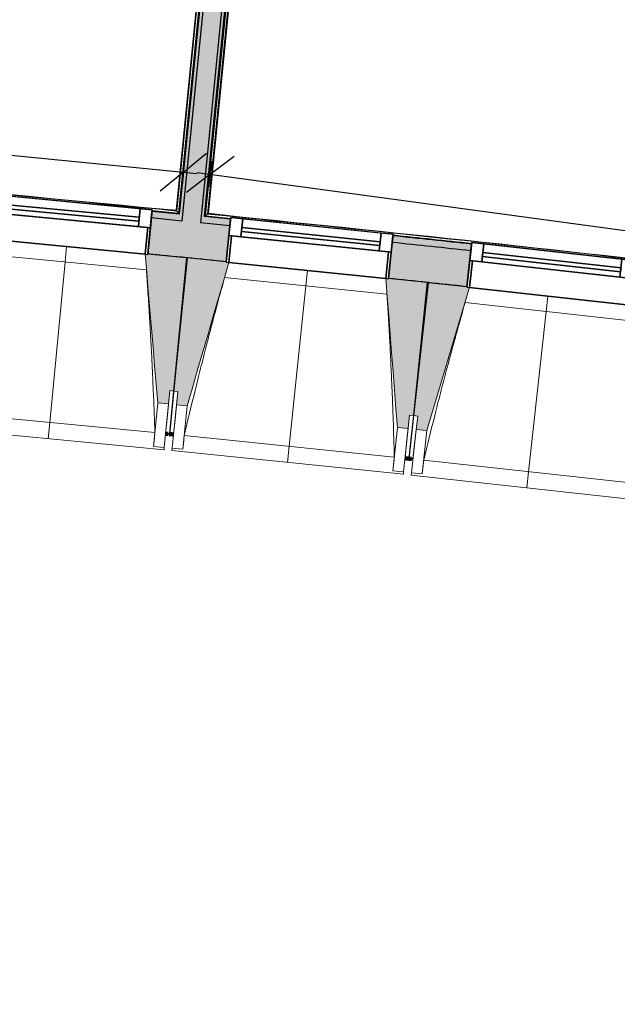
# Model space of a CAD drawing. Header units: centimetres. Extents: x -3926 to 10306, y -31136 to 469.
# Tile 17 of 148: x -963 to -740, y -3261 to -2893. Entities that reach past the tile are written whole.
import ezdxf

# ---------------------------------------------------------------- set-up
doc = ezdxf.new("R2010")
doc.units = ezdxf.units.CM
doc.linetypes.add('Tiret_2_', pattern=[0.25, 0.125, -0.125])
for name, color, linetype, lineweight in [('0-1', 7, 'Continuous', 5), ('ANNOTATIONS-5', 7, 'Continuous', 25), ('COTGEN', 7, 'Continuous', 30), ('COTGEN-50', 7, 'Continuous', 30), ('MENUISERIES', 7, 'Continuous', 18), ('MENUISERIES-1', 7, 'Continuous', 25), ('MUR', 7, 'Continuous', 25), ('OSSATURE', 7, 'Continuous', 18), ('OSSATURE_C', 7, 'Continuous', 18), ('SERRU', 7, 'Continuous', 18), ('SERRU-traverse', 7, 'Continuous', 18), ('SOL', 7, 'Continuous', 25), ('Z', 7, 'Continuous', 18)]:
    doc.layers.add(name, color=color, linetype=linetype, lineweight=lineweight)
doc.layers.add('A-ANNO-NPLT', color=7, linetype='Continuous', lineweight=25, plot=False)
for name, color, linetype, lineweight, true_color in [('A-GLAZ-GLAS', 7, 'Continuous', 25, 0x5c63b1), ('ANNOTATIONS-6', 4, 'Tiret_2_', 100, 0x00ffff), ('COTGEN-1', 9, 'Continuous', 30, 0x808080), ('HACHURE_C-1', 6, 'Continuous', 25, 0xff00ff), ('HACHURE_C-2', 6, 'Continuous', 5, 0xff00ff), ('HACHURE_C-3', 5, 'Continuous', 25, 0x0000ff), ('HACHURE_C-4', 5, 'Continuous', 5, 0x0000ff), ('MENUISERIES-2', 7, 'Continuous', 25, 0x5c63b1), ('MUR_C-1', 6, 'Continuous', 25, 0xff00ff), ('MUR_C-2', 5, 'Continuous', 25, 0x0000ff), ('OSSATURE-1', 7, 'Continuous', 5, 0x787878), ('OSSATURE-2', 5, 'Continuous', 25, 0x0000ff)]:
    doc.layers.add(name, color=color, linetype=linetype, lineweight=lineweight, true_color=true_color)
doc.styles.add('Arial_1', font='arial.ttf', dxfattribs={"height": 12.5})
doc.styles.add('Trebuchet MS_1', font='trebuc.ttf', dxfattribs={"height": 12})
doc.dimstyles.new('Cotes_linéaires', dxfattribs={"dimscale": 30.48, "dimtxt": 12.371411, "dimasz": 0.520833, "dimexe": 0.328084, "dimexo": 0, "dimgap": 0.246063, "dimtad": 1, "dimlfac": 0.01, "dimrnd": 0.01, "dimzin": 0, "dimdsep": 46, "dimtxsty": 'Trebuchet MS_1', "dimblk1": 'OBLIQUE', "dimblk2": 'OBLIQUE', "dimsah": 1, "dimcen": 0.09, "dimazin": 0, "dimtfac": 1, "dimtdec": 4, "dimtix": 1, "dimtmove": 0, "dimatfit": 3, "dimfxl": 1, "dimtvp": 1, "dimtfill": 1, "dimtolj": 1, "dimtzin": 0, "dimarcsym": 2})
doc.dimstyles.new('DRMN_COTE', dxfattribs={"dimscale": 30.48, "dimtxt": 12.753242, "dimasz": 0.520833, "dimexe": 0.164042, "dimexo": 0.0625, "dimgap": 0.032808, "dimtad": 1, "dimlfac": 0.01, "dimrnd": 0.01, "dimzin": 0, "dimdsep": 46, "dimtxsty": 'Arial_1', "dimblk1": 'OBLIQUE', "dimblk2": 'OBLIQUE', "dimsah": 1, "dimcen": 0.09, "dimdle": 0.164042, "dimazin": 0, "dimtfac": 1, "dimtdec": 4, "dimtix": 1, "dimtmove": 0, "dimatfit": 3, "dimfxl": 0.164042, "dimfxlon": 1, "dimtvp": 1, "dimtolj": 1, "dimtzin": 0, "dimarcsym": 2})

# ---------------------------------------------------------------- blocks, each defined once
blk = doc.blocks.new('XXX_VIDE FENETRE - 590-389517-2021_015_1113_DCE_1_100_N0_cloison')
at = {"layer": 'A-ANNO-NPLT'}
for p, q in [((-30.51, 0), (-30.51, -10)), ((-29.51, 0), (-30.51, 0)), ((-29.51, -10), (-29.51, 0)), ((30.51, 0), (29.51, 0)), ((29.51, 0), (29.51, -10)), ((30.51, -10), (30.51, 0)), ((-30.51, -10), (-29.51, -10)), ((-26.01, -10), (-30.51, -10)), ((-30.51, -10), (-30.51, -16.75)), ((-26.01, -16.75), (-26.01, -10)), ((26.01, -10), (26.01, -16.75)), ((30.51, -10), (26.01, -10)), ((29.51, -10), (30.51, -10)), ((30.51, -16.75), (30.51, -10)), ((-30.51, -16.75), (-26.01, -16.75)), ((26.01, -16.75), (30.51, -16.75))]:
    blk.add_line(p, q, dxfattribs=at)
at = {"layer": 'A-GLAZ-GLAS'}
for p, q in [((26.01, -12), (-26.01, -12)), ((-26.01, -12), (-26.01, -13.5)), ((-26.01, -13.5), (26.01, -13.5)), ((26.01, -13.5), (26.01, -12))]:
    blk.add_line(p, q, dxfattribs=at)
at = {"layer": 'MENUISERIES-1'}
for p, q in [((-29.51, 0), (29.51, 0)), ((29.51, 0), (-29.51, 0)), ((-30.51, -10), (-30.51, -0.07)), ((-29.51, -0.07), (-29.51, -10)), ((29.51, -10), (29.51, -0.07)), ((30.51, -0.07), (30.51, -10)), ((30.51, -10), (-30.51, -10)), ((-30.51, -16.75), (-30.51, -10)), ((-30.51, -10), (30.51, -10)), ((-29.51, -10), (29.51, -10)), ((-26.01, -10), (-26.01, -16.75)), ((26.01, -10), (-26.01, -10)), ((26.01, -16.75), (26.01, -10)), ((30.51, -10), (30.51, -16.75)), ((30.51, -16.75), (-30.51, -16.75)), ((-26.01, -16.75), (26.01, -16.75))]:
    blk.add_line(p, q, dxfattribs=at)
at = {"layer": 'MENUISERIES-2'}
for p, q in [((-26.01, -13.5), (-26.01, -12)), ((-26.01, -12), (26.01, -12)), ((26.01, -13.5), (-26.01, -13.5)), ((26.01, -12), (26.01, -13.5))]:
    blk.add_line(p, q, dxfattribs=at)
blk = doc.blocks.new('Garde-corps - Garde-corps-510088-2021_015_1113_DCE_1_100_N0_cloison')
at = {"layer": 'SERRU-traverse'}
for p, q in [((-894.03, -2966.33), (-832.92, -2350.24)), ((-832.92, -2350.24), (-894.03, -2966.33)), ((-893.7, -2966.07), (-838.99, -2414.52)), ((-893.7, -2966.07), (-838.99, -2414.52)), ((-892.92, -2965.43), (-838.27, -2414.52)), ((-892.73, -2965.27), (-837.89, -2412.37)), ((-892.55, -2965.12), (-837.72, -2412.38)), ((-884.26, -2967.17), (-893.7, -2966.07)), ((-884.25, -2967.01), (-893.7, -2966.07)), ((-865.3, -2968.32), (-892.55, -2965.12)), ((-812.98, -2974.45), (-819.19, -2973.72)), ((-794.17, -2976.66), (-796, -2976.46)), ((-796, -2976.46), (-794.17, -2976.66)), ((-782.94, -2976.51), (-783.05, -2976.5))]:
    blk.add_line(p, q, dxfattribs=at)
at = {"layer": 'SERRU-traverse', "flags": 128}
for points in [[(-894.03, -2966.33), (-893.64, -2966.02), (-893.26, -2965.71)], [(-893.7, -2966.07), (-893.71, -2966.08), (-893.74, -2966.1), (-893.79, -2966.14), (-893.84, -2966.18), (-893.9, -2966.23), (-893.96, -2966.28), (-894.03, -2966.33)], [(-892.92, -2965.43), (-893.31, -2965.75), (-893.7, -2966.07)], [(-892.55, -2965.12), (-892.55, -2965.12), (-892.56, -2965.13), (-892.57, -2965.14), (-892.59, -2965.16), (-892.62, -2965.18), (-892.64, -2965.2), (-892.66, -2965.22), (-892.69, -2965.24), (-892.71, -2965.25), (-892.73, -2965.27)]]:
    blk.add_lwpolyline(points, dxfattribs=at)
at = {"layer": 'SERRU-traverse'}
for radius, start, end in [(12593.5, 82.312065, 84.320586), (12593.67, 83.380429, 84.319793), (12592.78, 83.868418, 84.002976)]:
    blk.add_arc((-2139.2, -15497.1), radius, start, end, dxfattribs=at)
blk = doc.blocks.new('Garde-corps - Garde-corps-510192-2021_015_1113_DCE_1_100_N0_cloison')
at = {"layer": 'SERRU-traverse'}
for p, q in [((-842.38, -2349.36), (-903.48, -2965.4)), ((-903.48, -2965.4), (-842.38, -2349.36)), ((-849.87, -2411.18), (-904.69, -2963.92)), ((-849.7, -2411.2), (-904.54, -2964.1)), ((-849.74, -2413.39), (-904.39, -2964.29)), ((-849.04, -2413.52), (-903.75, -2965.07)), ((-849.04, -2413.52), (-903.75, -2965.07)), ((-904.69, -2963.92), (-932.94, -2961.63)), ((-903.75, -2965.07), (-913.69, -2964.26)), ((-903.75, -2965.07), (-913.68, -2964.1))]:
    blk.add_line(p, q, dxfattribs=at)
at = {"layer": 'SERRU-traverse', "flags": 128}
for points in [[(-904.39, -2964.29), (-904.07, -2964.68), (-903.75, -2965.07)], [(-903.48, -2965.4), (-903.79, -2965.02), (-904.11, -2964.63)]]:
    blk.add_lwpolyline(points, dxfattribs=at)
at = {"layer": 'SERRU-traverse'}
for radius, start, end in [(12593.5, 84.373021, 86.346998), (12593.67, 84.373813, 86.346207)]:
    blk.add_arc((-2139.2, -15497.1), radius, start, end, dxfattribs=at)
for points, knots in [([(-904.69, -2963.92), (-904.69, -2963.92), (-904.69, -2963.92), (-904.68, -2963.93), (-904.67, -2963.94), (-904.66, -2963.96), (-904.65, -2963.97), (-904.63, -2963.99), (-904.62, -2964.01), (-904.6, -2964.03), (-904.58, -2964.05), (-904.56, -2964.08), (-904.55, -2964.09), (-904.54, -2964.1)], [0.075, 0.075, 0.075, 0.075, 0.15, 0.2125, 0.275, 0.35, 0.425, 0.5, 0.6, 0.7, 0.775, 0.85, 1, 1, 1, 1]), ([(-903.75, -2965.07), (-903.75, -2965.07), (-903.75, -2965.07), (-903.74, -2965.08), (-903.74, -2965.08), (-903.73, -2965.09), (-903.73, -2965.1), (-903.72, -2965.11), (-903.71, -2965.11), (-903.7, -2965.12), (-903.69, -2965.14), (-903.68, -2965.15), (-903.67, -2965.16), (-903.66, -2965.17), (-903.65, -2965.19), (-903.64, -2965.2), (-903.63, -2965.21), (-903.62, -2965.23), (-903.6, -2965.25), (-903.57, -2965.28), (-903.53, -2965.34), (-903.5, -2965.38), (-903.48, -2965.4)], [0, 0, 0, 0, 0.071429, 0.107143, 0.142857, 0.178571, 0.214286, 0.25, 0.285714, 0.321429, 0.357143, 0.392857, 0.428571, 0.464286, 0.5, 0.535714, 0.571429, 0.607143, 0.642857, 0.714286, 0.857143, 1, 1, 1, 1])]:
    blk.add_open_spline(points, degree=3, knots=knots, dxfattribs=at)
blk = doc.blocks.new('B02_ARC_rvt-1-2021_015_1113_DCE_1_100_N0_cloison')
at = {"layer": 'HACHURE_C-1'}
h = blk.add_hatch(color=256, dxfattribs=at)
h.paths.add_polyline_path([(703.69, -3246.15), (706.74, -3233), (693.86, -3230.02), (690.85, -3243.18), (703.44, -3246.09)])
h.paths.add_polyline_path([(631.37, -3229.59), (634.37, -3216.43), (605.54, -3209.95), (602.63, -3223.13), (631.33, -3229.58)])
h.paths.add_polyline_path([(543.04, -3209.98), (545.95, -3196.79), (517.07, -3190.52), (514.25, -3203.73), (543.01, -3209.97)])
h.paths.add_polyline_path([(454.58, -3191), (457.39, -3177.79), (428.47, -3171.73), (425.75, -3184.96), (454.54, -3190.99)])
h.paths.add_polyline_path([(365.98, -3172.66), (368.7, -3159.43), (357.13, -3157.09), (354.51, -3170.33), (362.91, -3172.03)])
h.paths.add_polyline_path([(344.51, -3168.31), (347.13, -3155.07), (339.73, -3153.58), (337.11, -3166.82), (343.43, -3168.09)])
h.paths.add_polyline_path([(277.25, -3154.95), (279.88, -3141.71), (250.77, -3136.05), (248.34, -3149.33), (277.22, -3154.95)])
h.paths.add_polyline_path([(188.4, -3137.89), (190.83, -3124.61), (161.88, -3119.19), (159.44, -3132.47), (188.33, -3137.87)])
h.paths.add_polyline_path([(99.42, -3121.46), (101.86, -3108.18), (72.77, -3102.96), (70.43, -3116.25), (99.39, -3121.46)])
h.paths.add_polyline_path([(10.34, -3105.68), (12.68, -3092.38), (-16.45, -3087.37), (-18.69, -3100.68), (10.3, -3105.67)])
h.paths.add_polyline_path([(-78.87, -3090.53), (-76.62, -3077.22), (-105.78, -3072.42), (-107.93, -3085.74), (-78.9, -3090.53)])
h.paths.add_polyline_path([(-168.17, -3076.03), (-166.02, -3062.71), (-195.22, -3058.11), (-197.27, -3071.45), (-168.2, -3076.03)])
h.paths.add_polyline_path([(-257.58, -3062.18), (-255.53, -3048.83), (-284.75, -3044.44), (-286.71, -3057.8), (-257.61, -3062.17)])
h.paths.add_polyline_path([(-347.09, -3048.96), (-345.13, -3035.6), (-374.39, -3031.43), (-376.25, -3044.8), (-347.11, -3048.96)])
h.paths.add_polyline_path([(-436.69, -3036.39), (-434.83, -3023.02), (-464.11, -3019.05), (-465.88, -3032.44), (-436.71, -3036.39)])
h.paths.add_polyline_path([(-526.37, -3024.46), (-524.61, -3011.08), (-553.92, -3007.32), (-555.59, -3020.72), (-526.4, -3024.46)])
h.paths.add_polyline_path([(-616.15, -3013.18), (-614.48, -2999.79), (-643.82, -2996.24), (-645.39, -3009.65), (-616.17, -3013.18)])
h.paths.add_polyline_path([(-706, -3002.55), (-704.42, -2989.14), (-733.79, -2985.81), (-735.26, -2999.23), (-706.02, -3002.55)])
h.paths.add_polyline_path([(-795.92, -2992.56), (-794.44, -2979.14), (-823.83, -2976.02), (-825.2, -2989.45), (-795.94, -2992.56)])
h.paths.add_polyline_path([(-885.91, -2983.22), (-884.53, -2969.79), (-913.94, -2966.88), (-915.23, -2980.32), (-885.93, -2983.22)])
h.paths.add_polyline_path([(-975.97, -2974.53), (-974.69, -2961.09), (-1004.12, -2958.39), (-1005.3, -2971.84), (-975.98, -2974.53)])
h.paths.add_polyline_path([(-1066.09, -2966.49), (-1064.9, -2953.04), (-1094.35, -2950.55), (-1095.44, -2964.01), (-1066.1, -2966.49)])
h.paths.add_polyline_path([(-1156.26, -2959.09), (-1155.17, -2945.63), (-1184.64, -2943.36), (-1185.63, -2956.82), (-1156.27, -2959.09)])
h.paths.add_polyline_path([(-1246.49, -2952.34), (-1245.5, -2938.88), (-1274.97, -2936.82), (-1275.87, -2950.29), (-1246.5, -2952.34)])
h.paths.add_polyline_path([(-1336.76, -2946.25), (-1335.86, -2932.78), (-1340.54, -2932.48), (-1341.38, -2945.95), (-1336.77, -2946.25)])
at = {"layer": 'HACHURE_C-2'}
h = blk.add_hatch(color=256, dxfattribs=at)
h.paths.add_polyline_path([(706.74, -3233), (707.31, -3230.56), (694.42, -3227.58), (693.86, -3230.02), (700.86, -3231.63)])
h.paths.add_polyline_path([(634.37, -3216.43), (634.93, -3213.99), (606.08, -3207.51), (605.54, -3209.95), (633.56, -3216.25)])
h.paths.add_polyline_path([(545.95, -3196.79), (546.49, -3194.35), (517.59, -3188.08), (517.07, -3190.52), (545.17, -3196.62)])
h.paths.add_polyline_path([(457.39, -3177.79), (457.92, -3175.35), (428.97, -3169.28), (428.47, -3171.73), (456.63, -3177.63)])
h.paths.add_polyline_path([(368.7, -3159.43), (369.2, -3156.98), (357.61, -3154.63), (357.13, -3157.09), (365.98, -3158.88)])
h.paths.add_polyline_path([(347.13, -3155.07), (347.61, -3152.62), (340.22, -3151.13), (339.73, -3153.58), (347, -3155.04)])
h.paths.add_polyline_path([(279.88, -3141.71), (280.36, -3139.26), (251.22, -3133.59), (250.77, -3136.05), (279.16, -3141.57)])
h.paths.add_polyline_path([(190.83, -3124.61), (191.28, -3122.15), (162.33, -3116.73), (161.88, -3119.19), (190.13, -3124.48)])
h.paths.add_polyline_path([(101.86, -3108.18), (102.31, -3105.73), (73.21, -3100.5), (72.77, -3102.96), (101.2, -3108.06)])
h.paths.add_polyline_path([(12.68, -3092.38), (13.11, -3089.92), (2.22, -3088.04), (1.8, -3090.5), (12.04, -3092.27)])
h.paths.add_polyline_path([(-5.1, -3089.31), (-4.68, -3086.85), (-16.03, -3084.9), (-16.45, -3087.37), (-5.29, -3089.28)])
h.paths.add_polyline_path([(-76.62, -3077.22), (-76.2, -3074.76), (-105.38, -3069.95), (-105.78, -3072.42), (-77.23, -3077.12)])
h.paths.add_polyline_path([(-166.02, -3062.71), (-165.62, -3060.24), (-194.84, -3055.64), (-195.22, -3058.11), (-166.61, -3062.61)])
h.paths.add_polyline_path([(-255.53, -3048.83), (-255.15, -3046.36), (-284.39, -3041.97), (-284.75, -3044.44), (-256.09, -3048.75)])
h.paths.add_polyline_path([(-345.13, -3035.6), (-344.77, -3033.13), (-374.04, -3028.95), (-374.39, -3031.43), (-345.66, -3035.53)])
h.paths.add_polyline_path([(-434.83, -3023.02), (-434.48, -3020.54), (-445.43, -3019.05), (-445.76, -3021.53), (-435.33, -3022.95)])
h.paths.add_polyline_path([(-452.7, -3020.59), (-452.37, -3018.11), (-463.79, -3016.57), (-464.11, -3019.05), (-452.99, -3020.55)])
h.paths.add_polyline_path([(-524.61, -3011.08), (-524.28, -3008.6), (-553.61, -3004.84), (-553.92, -3007.32), (-525.09, -3011.02)])
h.paths.add_polyline_path([(-614.48, -2999.79), (-614.17, -2997.31), (-643.53, -2993.76), (-643.82, -2996.24), (-614.93, -2999.73)])
h.paths.add_polyline_path([(-704.42, -2989.14), (-704.13, -2986.66), (-733.51, -2983.32), (-733.79, -2985.81), (-704.85, -2989.09)])
h.paths.add_polyline_path([(-794.44, -2979.14), (-794.17, -2976.66), (-823.58, -2973.54), (-823.83, -2976.02), (-794.84, -2979.1)])
h.paths.add_polyline_path([(-884.53, -2969.79), (-884.28, -2967.31), (-895.27, -2966.21), (-895.52, -2968.7), (-884.91, -2969.76)])
h.paths.add_polyline_path([(-902.48, -2968.01), (-902.24, -2965.52), (-913.7, -2964.39), (-913.94, -2966.88), (-902.86, -2967.97)])
h.paths.add_polyline_path([(-974.69, -2961.09), (-974.45, -2958.6), (-1003.9, -2955.9), (-1004.12, -2958.39), (-975.03, -2961.06)])
h.paths.add_polyline_path([(-1064.9, -2953.04), (-1064.68, -2950.55), (-1094.15, -2948.06), (-1094.35, -2950.55), (-1065.22, -2953.01)])
h.paths.add_polyline_path([(-1155.17, -2945.63), (-1154.97, -2943.14), (-1184.45, -2940.87), (-1184.64, -2943.36), (-1155.47, -2945.61)])
h.paths.add_polyline_path([(-1245.49, -2938.88), (-1245.31, -2936.39), (-1274.81, -2934.32), (-1274.97, -2936.82), (-1245.76, -2938.86)])
h.paths.add_polyline_path([(-1335.86, -2932.78), (-1335.69, -2930.28), (-1337.89, -2930.14), (-1338.05, -2932.64), (-1336.1, -2932.76)])
at = {"layer": 'HACHURE_C-3'}
blk.add_hatch(color=256, dxfattribs=at).paths.add_polyline_path([(-894.03, -2966.33), (-832.79, -2348.86), (-834.02, -2348.74), (-895.27, -2966.21), (-894.65, -2966.27)])
at = {"layer": 'HACHURE_C-4'}
for points in [[(-902.24, -2965.52), (-840.99, -2348.05), (-842.23, -2347.93), (-903.48, -2965.4), (-902.86, -2965.46)], [(-895.52, -2968.7), (-834.02, -2348.74), (-840.99, -2348.05), (-902.48, -2968.01), (-897.4, -2968.51)]]:
    blk.add_hatch(color=256, dxfattribs=at).paths.add_polyline_path(points)
at = {"layer": 'MUR'}
for p, q in [((-915.23, -2980.32), (-913.7, -2964.39)), ((-884.28, -2967.31), (-885.91, -2983.22)), ((-825.21, -2989.45), (-823.58, -2973.54)), ((-794.17, -2976.66), (-795.92, -2992.56))]:
    blk.add_line(p, q, dxfattribs=at)
at = {"layer": 'MUR_C-1'}
for p, q in [((-913.7, -2964.39), (-915.23, -2980.32)), ((-902.48, -2968.01), (-913.94, -2966.88)), ((-884.53, -2969.79), (-895.52, -2968.7)), ((-885.91, -2983.22), (-884.28, -2967.31)), ((-823.58, -2973.54), (-825.21, -2989.45)), ((-795.92, -2992.56), (-794.17, -2976.66))]:
    blk.add_line(p, q, dxfattribs=at)
at = {"layer": 'MUR_C-1', "flags": 128}
for points in [[(-903.48, -2965.4), (-908.59, -2964.9), (-913.7, -2964.39)], [(-884.28, -2967.31), (-889.15, -2966.82), (-894.03, -2966.33)]]:
    blk.add_lwpolyline(points, dxfattribs=at)
at = {"layer": 'MUR_C-1'}
for radius, start, end in [(12592.48, 83.868422, 84.002973), (12589.98, 83.868451, 84.002948), (12576.48, 84.280805, 84.415004), (12576.48, 83.868611, 84.00281)]:
    blk.add_arc((-2139.2, -15497.1), radius, start, end, dxfattribs=at)
at = {"layer": 'MUR_C-2'}
for p, q in [((-840.99, -2348.05), (-902.24, -2965.52)), ((-842.38, -2349.36), (-903.48, -2965.4)), ((-834.02, -2348.74), (-895.27, -2966.21)), ((-894.03, -2966.33), (-832.92, -2350.24)), ((-902.24, -2965.52), (-902.48, -2968.01)), ((-895.27, -2966.21), (-895.52, -2968.7))]:
    blk.add_line(p, q, dxfattribs=at)
at = {"layer": 'SOL'}
for p, q in [((-842.38, -2349.36), (-903.48, -2965.4)), ((-903.48, -2965.4), (-842.38, -2349.36)), ((-842.38, -2349.36), (-903.48, -2965.4)), ((-903.48, -2965.4), (-842.38, -2349.36)), ((-894.03, -2966.33), (-832.92, -2350.24)), ((-832.92, -2350.24), (-894.03, -2966.33)), ((-894.03, -2966.33), (-832.92, -2350.24)), ((-832.92, -2350.24), (-894.03, -2966.33)), ((-900.33, -2981.79), (-900.81, -2981.74)), ((-900.81, -2981.74), (-900.33, -2981.79)), ((-810.33, -2991.02), (-810.8, -2990.97)), ((-810.8, -2990.97), (-810.33, -2991.02))]:
    blk.add_line(p, q, dxfattribs=at)
at = {"layer": 'MENUISERIES'}
for p, rotation in [((-945.61, -2977.58), 174.5426623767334), ((-855.58, -2986.5), 174.1310278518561), ((-765.61, -2996.06), 173.7193933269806)]:
    blk.add_blockref('XXX_VIDE FENETRE - 590-389517-2021_015_1113_DCE_1_100_N0_cloison', p, dxfattribs=dict(at, rotation=rotation))
at = {"layer": 'SERRU'}
for name in ['Garde-corps - Garde-corps-510192-2021_015_1113_DCE_1_100_N0_cloison', 'Garde-corps - Garde-corps-510088-2021_015_1113_DCE_1_100_N0_cloison']:
    blk.add_blockref(name, (0, 0), dxfattribs=at)
blk = doc.blocks.new('20_MUR PREFA_01 - MODULE_01 B-3165811-2021_015_1113_DCE_1_100_N0_cloison')
at = {"layer": 'Z'}
for p, q in [((0, 72.21), (0, 66.14)), ((0, 66.14), (0, 5.85)), ((0, 0.07), (0, 5.85))]:
    blk.add_line(p, q, dxfattribs=at)
blk = doc.blocks.new('B02_DC_STR_rvt-1-2021_015_1113_DCE_1_100_N0_cloison')
at = {"layer": 'OSSATURE-1'}
for points in [[(-907.54, -3036.41), (-907.06, -3031.43), (-905.57, -3031.58), (-900.81, -2981.79), (-915.23, -2980.41), (-915.29, -2980.48), (-916.23, -2980.39), (-911.52, -3036.03)], [(-900.49, -3037.11), (-884.94, -2983.48), (-885.93, -2983.38), (-885.93, -2983.31), (-900.34, -2981.83), (-905.45, -3031.58), (-903.96, -3031.73), (-904.47, -3036.7), (-903.96, -3036.76)], [(-817.92, -3045.6), (-817.41, -3040.63), (-815.92, -3040.78), (-810.81, -2991.03), (-825.22, -2989.55), (-825.23, -2989.62), (-826.22, -2989.52), (-821.9, -3045.19)], [(-810.88, -3046.35), (-794.95, -2992.83), (-795.94, -2992.72), (-795.94, -2992.66), (-810.33, -2991.07), (-815.8, -3040.78), (-814.31, -3040.95), (-814.86, -3045.92), (-811.64, -3046.27)]]:
    blk.add_hatch(color=256, dxfattribs=at).paths.add_polyline_path(points)
at = {"layer": 'ANNOTATIONS-5'}
for p, q in [((-900.34, -2981.84), (-900.81, -2981.79)), ((-810.33, -2991.08), (-810.81, -2991.03))]:
    blk.add_line(p, q, dxfattribs=at)
at = {"layer": 'ANNOTATIONS-6'}
for p, q in [((-905.61, -3047.81), (-908.6, -3047.52)), ((-816.08, -3057.02), (-819.06, -3056.7))]:
    blk.add_line(p, q, dxfattribs=at)
at = {"layer": 'OSSATURE'}
for p, q in [((-974.99, -2974.77), (-916.23, -2980.39)), ((-915.78, -2986.24), (-976.55, -2980.43)), ((-884.94, -2983.48), (-826.22, -2989.52)), ((-825.81, -2995.37), (-886.53, -2989.13)), ((-794.95, -2992.83), (-736.28, -2999.29)), ((-735.9, -3005.15), (-796.58, -2998.47)), ((-907.06, -3031.43), (-908.06, -3041.87)), ((-905.57, -3031.58), (-907.1, -3047.58)), ((-907.09, -3047.57), (-905.45, -3031.58)), ((-905.03, -3042.16), (-903.96, -3031.73)), ((-911.52, -3036.03), (-913.07, -3052.25)), ((-907.54, -3036.41), (-909.08, -3052.63)), ((-906.13, -3052.91), (-904.47, -3036.7)), ((-991.19, -3039.6), (-912.6, -3047.11)), ((-902.16, -3053.32), (-900.49, -3037.11)), ((-817.41, -3040.63), (-818.49, -3051.06)), ((-908.06, -3041.87), (-908.59, -3047.44)), ((-905.6, -3047.72), (-905.03, -3042.16)), ((-815.92, -3040.78), (-817.57, -3056.77)), ((-817.56, -3056.76), (-815.8, -3040.78)), ((-815.46, -3051.37), (-814.31, -3040.95)), ((-995.78, -3045.25), (-909.17, -3053.53)), ((-908.6, -3047.52), (-908.61, -3047.65)), ((-908.61, -3047.65), (-907.12, -3047.79)), ((-907.12, -3047.78), (-907.1, -3047.67)), ((-907.1, -3047.67), (-907.12, -3047.79)), ((-907.12, -3047.78), (-905.62, -3047.93)), ((-905.62, -3047.93), (-905.61, -3047.82)), ((-821.9, -3045.19), (-823.57, -3061.39)), ((-817.92, -3045.6), (-819.59, -3061.8)), ((-816.64, -3062.11), (-814.86, -3045.92)), ((-812.67, -3062.54), (-810.88, -3046.35)), ((-901.6, -3048.19), (-823.07, -3056.26)), ((-818.49, -3051.06), (-819.06, -3056.62)), ((-816.07, -3056.93), (-815.46, -3051.37)), ((-913.07, -3052.25), (-913.07, -3052.22)), ((-909.08, -3052.63), (-913.07, -3052.25)), ((-909.08, -3052.6), (-909.17, -3053.53)), ((-906.23, -3053.81), (-906.13, -3052.88)), ((-906.23, -3053.81), (-819.68, -3062.7)), ((-902.16, -3053.32), (-906.13, -3052.91)), ((-902.15, -3053.29), (-902.16, -3053.32)), ((-819.07, -3056.71), (-819.08, -3056.83)), ((-819.08, -3056.83), (-817.59, -3056.98)), ((-817.59, -3056.97), (-817.57, -3056.86)), ((-817.57, -3056.86), (-817.59, -3056.98)), ((-817.59, -3056.97), (-816.09, -3057.14)), ((-816.09, -3057.14), (-816.08, -3057.02)), ((-812.08, -3057.42), (-733.6, -3066.06)), ((-823.57, -3061.39), (-823.57, -3061.37)), ((-819.59, -3061.8), (-823.57, -3061.39)), ((-819.59, -3061.78), (-819.68, -3062.7)), ((-816.74, -3063.01), (-816.64, -3062.08)), ((-812.67, -3062.54), (-816.64, -3062.11)), ((-812.66, -3062.52), (-812.67, -3062.54)), ((-816.74, -3063.01), (-730.26, -3072.52))]:
    blk.add_line(p, q, dxfattribs=at)
at = {"layer": 'OSSATURE', "flags": 128}
for points in [[(-913.07, -3052.22), (-912.97, -3051.2), (-912.88, -3050.18), (-912.79, -3049.15), (-912.69, -3048.13), (-912.6, -3047.11)], [(-901.6, -3048.19), (-901.71, -3049.21), (-901.82, -3050.23), (-901.93, -3051.25), (-902.04, -3052.27), (-902.15, -3053.29)], [(-823.57, -3061.37), (-823.47, -3060.35), (-823.37, -3059.33), (-823.27, -3058.3), (-823.17, -3057.28), (-823.07, -3056.26)], [(-812.08, -3057.42), (-812.19, -3058.44), (-812.31, -3059.46), (-812.43, -3060.48), (-812.54, -3061.5), (-812.66, -3062.52)]]:
    blk.add_lwpolyline(points, dxfattribs=at)
at = {"layer": 'OSSATURE'}
for points, knots in [([(-912.6, -3047.11), (-912.75, -3042.51), (-913.01, -3035.63), (-913.41, -3026.45), (-913.76, -3018.98), (-914.19, -3010.94), (-914.69, -3002.33), (-915.22, -2994.09), (-915.6, -2988.73), (-915.79, -2986.23)], [0, 0, 0, 0, 0.2222222, 0.3333333, 0.4444444, 0.5833333, 0.7222222, 0.8611111, 0.9816328, 0.9816328, 0.9816328, 0.9816328]), ([(-886.52, -2989.13), (-887.66, -2993.2), (-889.37, -2999.49), (-891.64, -3008.03), (-893.52, -3015.26), (-895.5, -3023.06), (-898.28, -3034.22), (-900.29, -3042.6), (-901.6, -3048.19)], [0.0183454, 0.0183454, 0.0183454, 0.0183454, 0.2222222, 0.3333333, 0.4444444, 0.5833333, 0.7222222, 1, 1, 1, 1]), ([(-823.07, -3056.26), (-823.19, -3051.67), (-823.39, -3044.78), (-823.72, -3035.59), (-824.03, -3028.12), (-824.39, -3020.08), (-824.83, -3011.47), (-825.31, -3003.22), (-825.65, -2997.86), (-825.82, -2995.37)], [0, 0, 0, 0, 0.2222222, 0.3333333, 0.4444444, 0.5833333, 0.7222222, 0.8611111, 0.9816328, 0.9816328, 0.9816328, 0.9816328]), ([(-796.57, -2998.47), (-797.73, -3002.53), (-799.5, -3008.81), (-801.82, -3017.34), (-803.76, -3024.55), (-805.8, -3032.34), (-808.65, -3043.48), (-810.72, -3051.84), (-812.08, -3057.42)], [0.0183454, 0.0183454, 0.0183454, 0.0183454, 0.2222222, 0.3333333, 0.4444444, 0.5833333, 0.7222222, 1, 1, 1, 1])]:
    blk.add_open_spline(points, degree=3, knots=knots, dxfattribs=at)
at = {"layer": 'OSSATURE_C'}
for p, q in [((-900.81, -2981.79), (-915.24, -2980.41)), ((-905.57, -3031.58), (-900.81, -2981.79)), ((-900.34, -2981.83), (-905.45, -3031.58)), ((-885.92, -2983.31), (-900.34, -2981.83)), ((-810.81, -2991.03), (-825.23, -2989.55)), ((-815.92, -3040.78), (-810.81, -2991.03)), ((-810.33, -2991.07), (-815.8, -3040.78)), ((-795.93, -2992.66), (-810.33, -2991.07)), ((-907.54, -3036.41), (-907.06, -3031.43)), ((-907.06, -3031.43), (-905.57, -3031.58)), ((-905.45, -3031.58), (-903.96, -3031.73)), ((-903.96, -3031.73), (-904.47, -3036.7)), ((-911.52, -3036.03), (-907.54, -3036.41)), ((-904.47, -3036.7), (-900.49, -3037.11)), ((-817.92, -3045.6), (-817.41, -3040.63)), ((-817.41, -3040.63), (-815.92, -3040.78)), ((-815.8, -3040.78), (-814.31, -3040.95)), ((-814.31, -3040.95), (-814.86, -3045.92)), ((-821.9, -3045.19), (-817.92, -3045.6)), ((-814.86, -3045.92), (-810.88, -3046.35))]:
    blk.add_line(p, q, dxfattribs=at)
at = {"layer": 'OSSATURE_C', "flags": 128}
for points in [[(-916.24, -2980.32), (-915.65, -2987.28), (-915.06, -2994.25), (-914.47, -3001.21), (-913.88, -3008.17), (-913.29, -3015.14), (-912.7, -3022.1), (-912.11, -3029.07), (-911.52, -3036.03)], [(-900.49, -3037.11), (-898.54, -3030.4), (-896.6, -3023.69), (-894.65, -3016.98), (-892.7, -3010.26), (-890.76, -3003.55), (-888.81, -2996.84), (-886.86, -2990.13), (-884.92, -2983.41)], [(-826.23, -2989.45), (-825.69, -2996.41), (-825.15, -3003.38), (-824.61, -3010.35), (-824.06, -3017.32), (-823.52, -3024.29), (-822.98, -3031.25), (-822.44, -3038.22), (-821.9, -3045.19)], [(-810.88, -3046.35), (-808.89, -3039.66), (-806.89, -3032.96), (-804.9, -3026.26), (-802.9, -3019.56), (-800.91, -3012.86), (-798.92, -3006.16), (-796.92, -2999.46), (-794.93, -2992.77)]]:
    blk.add_lwpolyline(points, dxfattribs=at)
at = {"layer": 'SOL'}
for p, q in [((-900.82, -2981.89), (-907.1, -3047.58)), ((-817.56, -3056.76), (-810.34, -2991.17)), ((-908.59, -3047.44), (-908.6, -3047.52)), ((-908.6, -3047.52), (-905.61, -3047.81)), ((-907.1, -3047.58), (-908.59, -3047.44)), ((-819.07, -3056.7), (-816.08, -3057.02)), ((-816.07, -3056.93), (-817.56, -3056.76)), ((-816.08, -3057.02), (-816.07, -3056.93))]:
    blk.add_line(p, q, dxfattribs=at)
at = {"layer": 'OSSATURE-2'}
for p, rotation in [((-945.61, -2977.51), 174.5426623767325), ((-855.57, -2986.43), 174.1310278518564), ((-765.6, -2995.99), 173.7193933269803)]:
    blk.add_blockref('20_MUR PREFA_01 - MODULE_01 B-3165811-2021_015_1113_DCE_1_100_N0_cloison', p, dxfattribs=dict(at, rotation=rotation))
blk = doc.blocks.new('DIMBLOCK18-2021_015_1113_DCE_1_100_N0_cloison')
at = {"layer": 'COTGEN-50', "color": 8, "true_color": 0x808080}
for p, q in [((-1333.4, -2906.98), (-1324.72, -2899.86)), ((-1333.4, -2906.98), (-1332.91, -2902)), ((-1333.4, -2906.98), (-1342.09, -2914.1)), ((-1338.38, -2906.49), (-896.95, -2950.27)), ((-1333.4, -2906.98), (-1333.9, -2911.96)), ((-901.93, -2949.78), (-893.25, -2942.66)), ((-901.93, -2949.78), (-901.44, -2944.8)), ((-901.93, -2949.78), (-910.61, -2956.89)), ((-901.93, -2949.78), (-902.42, -2954.75))]:
    blk.add_line(p, q, dxfattribs=at)
at = {"layer": 'COTGEN-50', "color": 0, "insert": (-1132.76, -2909.57), "char_height": 12.5, "width": 40.4965, "attachment_point": 1, "rotation": 354.3355, "line_spacing_factor": 0.941778, "style": 'Arial_1'}
blk.add_mtext('4.34', dxfattribs=at)
blk = doc.blocks.new('_Oblique')
at = {"color": 0, "linetype": 'ByBlock', "lineweight": -2}
blk.add_line((-0.5, -0.5), (0.5, 0.5), dxfattribs=at)
blk = doc.blocks.new('DIMBLOCK19-2021_015_1113_DCE_1_100_N0_cloison')
at = {"layer": 'COTGEN-50', "color": 8, "true_color": 0x808080}
for p, q in [((-891.89, -2950.55), (-882.96, -2943.75)), ((-891.89, -2950.55), (-891.22, -2945.6)), ((-891.89, -2950.55), (-900.82, -2957.35)), ((-896.84, -2949.88), (-447.58, -3010.75)), ((-891.89, -2950.55), (-892.56, -2955.5)), ((-452.54, -3010.07), (-443.61, -3003.27)), ((-452.54, -3010.07), (-451.87, -3005.12)), ((-452.54, -3010.07), (-461.47, -3016.87)), ((-452.54, -3010.07), (-453.21, -3015.03))]:
    blk.add_line(p, q, dxfattribs=at)
at = {"layer": 'COTGEN-50', "color": 0, "insert": (-686.62, -2960.97), "char_height": 12.5, "width": 40.4965, "attachment_point": 1, "rotation": 352.2844, "line_spacing_factor": 0.941778, "style": 'Arial_1'}
blk.add_mtext('4.43', dxfattribs=at)
blk = doc.blocks.new('DIMBLOCK33-2021_015_1113_DCE_1_100_N0_cloison')
at = {"layer": 'COTGEN-50'}
for p, q in [((-1315.86, -2575.63), (-1314.62, -2555.67)), ((-1315.86, -2575.63), (-1316.48, -2585.62)), ((-868.4, -2611.72), (-866.42, -2591.81)), ((-868.4, -2611.72), (-869.39, -2621.67)), ((-868.4, -2611.72), (-868.4, -2611.72))]:
    blk.add_line(p, q, dxfattribs=at)
at = {"layer": 'COTGEN-50', "lineweight": 70}
for p, q in [((-1315.86, -2575.63), (-1307.45, -2568.2)), ((-1315.86, -2575.63), (-1324.28, -2583.06)), ((-868.4, -2611.72), (-859.72, -2604.6)), ((-868.4, -2611.72), (-877.08, -2618.83))]:
    blk.add_line(p, q, dxfattribs=at)
at = {"layer": 'COTGEN-50'}
blk.add_arc((-2072.37, -14749.97), 12197.82, 84.335457, 86.444243, dxfattribs=at)
blk.add_arc((-2072.37, -14749.97), 12197.82, 84.335457, 86.444243, dxfattribs=at)
at = {"layer": 'COTGEN-50', "color": 0, "insert": (-1110.72, -2567.18), "char_height": 12, "width": 49.5695, "attachment_point": 1, "rotation": 355.3898, "line_spacing_factor": 1.048425, "style": 'Trebuchet MS_1', "bg_fill": 3, "box_fill_scale": 1.25, "bg_fill_color": 256, "bg_fill_true_color": 13158600, "bg_fill_transparency": 0}
blk.add_mtext('2.11°', dxfattribs=at)
blk = doc.blocks.new('DIMBLOCK34-2021_015_1113_DCE_1_100_N0_cloison')
at = {"layer": 'COTGEN-50'}
for p, q in [((-858.94, -2612.62), (-856.97, -2592.72)), ((-858.94, -2612.62), (-859.93, -2622.58)), ((-405.89, -2665.77), (-403.21, -2645.95)), ((-405.89, -2665.77), (-407.23, -2675.68)), ((-405.89, -2665.77), (-405.89, -2665.77))]:
    blk.add_line(p, q, dxfattribs=at)
at = {"layer": 'COTGEN-50', "lineweight": 70}
for p, q in [((-858.94, -2612.62), (-850.26, -2605.51)), ((-858.94, -2612.62), (-867.62, -2619.74)), ((-405.89, -2665.77), (-396.96, -2658.97)), ((-405.89, -2665.77), (-414.82, -2672.57))]:
    blk.add_line(p, q, dxfattribs=at)
at = {"layer": 'COTGEN-50'}
blk.add_arc((-2116.77, -15293.84), 12743.44, 82.284419, 84.335457, dxfattribs=at)
blk.add_arc((-2116.77, -15293.84), 12743.44, 82.284419, 84.335457, dxfattribs=at)
at = {"layer": 'COTGEN-50', "color": 0, "insert": (-650.03, -2612.06), "char_height": 12, "width": 49.5695, "attachment_point": 1, "rotation": 353.3099, "line_spacing_factor": 1.048425, "style": 'Trebuchet MS_1', "bg_fill": 3, "box_fill_scale": 1.25, "bg_fill_color": 256, "bg_fill_true_color": 13158600, "bg_fill_transparency": 0}
blk.add_mtext('2.05°', dxfattribs=at)
blk = doc.blocks.new('DIMBLOCK35-2021_015_1113_DCE_1_100_N0_cloison')
at = {"layer": 'COTGEN-50'}
for p, q in [((-396.76, -2669.1), (-394.07, -2649.28)), ((-396.76, -2669.1), (-398.1, -2679.01)), ((54.08, -2738.45), (57.47, -2718.74)), ((54.08, -2738.45), (52.38, -2748.31)), ((54.08, -2738.45), (54.08, -2738.45))]:
    blk.add_line(p, q, dxfattribs=at)
at = {"layer": 'COTGEN-50', "lineweight": 70}
for p, q in [((-396.76, -2669.1), (-387.82, -2662.3)), ((-396.76, -2669.1), (-405.69, -2675.9)), ((54.08, -2738.45), (63.25, -2731.98)), ((54.08, -2738.45), (44.91, -2744.92))]:
    blk.add_line(p, q, dxfattribs=at)
at = {"layer": 'COTGEN-50'}
blk.add_arc((-2100.5, -15244.48), 12690.28, 80.224879, 82.284419, dxfattribs=at)
blk.add_arc((-2100.5, -15244.48), 12690.28, 80.224879, 82.284419, dxfattribs=at)
at = {"layer": 'COTGEN-50', "color": 0, "insert": (-187.97, -2676.02), "char_height": 12, "width": 49.5695, "attachment_point": 1, "rotation": 351.2546, "line_spacing_factor": 1.048425, "style": 'Trebuchet MS_1', "bg_fill": 3, "box_fill_scale": 1.25, "bg_fill_color": 256, "bg_fill_true_color": 13158600, "bg_fill_transparency": 0}
blk.add_mtext('2.06°', dxfattribs=at)
blk = doc.blocks.new('DIMBLOCK36-2021_015_1113_DCE_1_100_N0_cloison')
at = {"layer": 'COTGEN-50'}
for p, q in [((63.28, -2741), (66.67, -2721.3)), ((63.28, -2741), (61.58, -2750.86)), ((413.67, -2805.84), (417.55, -2786.22)), ((413.67, -2805.84), (411.73, -2815.65)), ((413.67, -2805.84), (413.67, -2805.84))]:
    blk.add_line(p, q, dxfattribs=at)
at = {"layer": 'COTGEN-50', "lineweight": 70}
for p, q in [((63.28, -2741), (72.45, -2734.53)), ((63.28, -2741), (54.11, -2747.48)), ((413.67, -2805.84), (422.99, -2799.59)), ((413.67, -2805.84), (404.34, -2812.08))]:
    blk.add_line(p, q, dxfattribs=at)
at = {"layer": 'COTGEN-50'}
blk.add_arc((-2386.65, -16961.4), 14429.89, 78.809966, 80.224879, dxfattribs=at)
blk.add_arc((-2386.65, -16961.4), 14429.89, 78.809966, 80.224879, dxfattribs=at)
at = {"layer": 'COTGEN-50', "color": 0, "insert": (222.52, -2746.11), "char_height": 12, "width": 49.5695, "attachment_point": 1, "rotation": 349.5174, "line_spacing_factor": 1.048425, "style": 'Trebuchet MS_1', "bg_fill": 3, "box_fill_scale": 1.25, "bg_fill_color": 256, "bg_fill_true_color": 13158600, "bg_fill_transparency": 0}
blk.add_mtext('1.41°', dxfattribs=at)
blk = doc.blocks.new('DIMBLOCK39-2021_015_1113_DCE_1_100_N0_cloison')
at = {"layer": 'COTGEN-50'}
for p, q in [((-994.52, -1582.81), (-992.55, -1562.91)), ((-994.52, -1582.81), (-995.51, -1592.76)), ((-471.54, -1639.37), (-469.21, -1619.5)), ((-471.54, -1639.37), (-472.7, -1649.3)), ((-471.54, -1639.37), (-471.54, -1639.37))]:
    blk.add_line(p, q, dxfattribs=at)
at = {"layer": 'COTGEN-50', "lineweight": 70}
for p, q in [((-994.52, -1582.81), (-985.84, -1575.7)), ((-994.52, -1582.81), (-1003.21, -1589.93)), ((-471.54, -1639.37), (-462.73, -1632.41)), ((-471.54, -1639.37), (-480.35, -1646.33))]:
    blk.add_line(p, q, dxfattribs=at)
at = {"layer": 'COTGEN-50'}
blk.add_arc((-3925.85, -31136), 29698.21, 83.320589, 84.335457, dxfattribs=at)
blk.add_arc((-3925.85, -31136), 29698.21, 83.320589, 84.335457, dxfattribs=at)
at = {"layer": 'COTGEN-50', "color": 0, "insert": (-750.98, -1584.99), "char_height": 12, "width": 49.5695, "attachment_point": 1, "rotation": 353.828, "line_spacing_factor": 1.048425, "style": 'Trebuchet MS_1', "bg_fill": 3, "box_fill_scale": 1.25, "bg_fill_color": 256, "bg_fill_true_color": 13158600, "bg_fill_transparency": 0}
blk.add_mtext('1.01°', dxfattribs=at)
blk = doc.blocks.new('DIMBLOCK40-2021_015_1113_DCE_1_100_N0_cloison')
at = {"layer": 'COTGEN-50'}
for p, q in [((-462.15, -1640.82), (-459.82, -1620.96)), ((-462.15, -1640.82), (-463.31, -1650.75)), ((118.38, -1732.03), (122.25, -1712.41)), ((118.38, -1732.03), (116.44, -1741.84)), ((118.38, -1732.03), (118.38, -1732.03))]:
    blk.add_line(p, q, dxfattribs=at)
at = {"layer": 'COTGEN-50', "lineweight": 70}
for p, q in [((-462.15, -1640.82), (-453.34, -1633.86)), ((-462.15, -1640.82), (-470.95, -1647.78)), ((118.38, -1732.03), (127.7, -1725.78)), ((118.38, -1732.03), (109.05, -1738.28))]:
    blk.add_line(p, q, dxfattribs=at)
at = {"layer": 'COTGEN-50'}
blk.add_arc((-1332.77, -9075.1), 7485.09, 78.821215, 83.320589, dxfattribs=at)
blk.add_arc((-1332.77, -9075.1), 7485.09, 78.821215, 83.320589, dxfattribs=at)
at = {"layer": 'COTGEN-50', "color": 0, "insert": (-187.85, -1654.94), "char_height": 12, "width": 49.5695, "attachment_point": 1, "rotation": 351.0709, "line_spacing_factor": 1.048425, "style": 'Trebuchet MS_1', "bg_fill": 3, "box_fill_scale": 1.25, "bg_fill_color": 256, "bg_fill_true_color": 13158600, "bg_fill_transparency": 0}
blk.add_mtext('4.50°', dxfattribs=at)
blk = doc.blocks.new('DIMBLOCK41-2021_015_1113_DCE_1_100_N0_cloison')
at = {"layer": 'COTGEN-50'}
for p, q in [((-2323.02, -1117.45), (-2323.17, -1107.45)), ((-2323.02, -1117.45), (-2318.27, -1427.14)), ((1459.94, -1572.92), (1462.47, -1563.25)), ((1459.94, -1572.92), (1383.27, -1867.09)), ((1459.94, -1572.92), (1459.94, -1572.92))]:
    blk.add_line(p, q, dxfattribs=at)
at = {"layer": 'COTGEN-50', "lineweight": 70}
for p, q in [((-2323.02, -1117.45), (-2315.2, -1109.39)), ((-2323.02, -1117.45), (-2330.83, -1125.51)), ((1459.94, -1572.92), (1469.63, -1567.24)), ((1459.94, -1572.92), (1450.26, -1578.6))]:
    blk.add_line(p, q, dxfattribs=at)
at = {"layer": 'COTGEN-50'}
blk.add_arc((-2106.17, -15253.9), 14138.12, 75.390267, 90.878841, dxfattribs=at)
blk.add_arc((-2106.17, -15253.9), 14138.12, 75.390267, 90.878841, dxfattribs=at)
at = {"layer": 'COTGEN-50', "color": 0, "insert": (-438.27, -1191.48), "char_height": 12, "width": 60.1376, "attachment_point": 1, "rotation": 353.1346, "line_spacing_factor": 1.048425, "style": 'Trebuchet MS_1', "bg_fill": 3, "box_fill_scale": 1.25, "bg_fill_color": 256, "bg_fill_true_color": 13158600, "bg_fill_transparency": 0}
blk.add_mtext('15.49°', dxfattribs=at)
blk = doc.blocks.new('DIMBLOCK42-2021_015_1113_DCE_1_100_N0_cloison')
at = {"layer": 'COTGEN-50'}
for p, q in [((-1361.68, -3312.89), (-1338.89, -2946.11)), ((-1361.68, -3312.89), (-1362.3, -3322.87)), ((1712.02, -3913.76), (1834.83, -3548.14)), ((1712.02, -3913.76), (1708.84, -3923.24)), ((1712.02, -3913.76), (1712.02, -3913.76))]:
    blk.add_line(p, q, dxfattribs=at)
at = {"layer": 'COTGEN-50', "lineweight": 70}
for p, q in [((-1361.68, -3312.89), (-1353.26, -3305.46)), ((-1361.68, -3312.89), (-1370.09, -3320.32)), ((1712.02, -3913.76), (1722.08, -3908.76)), ((1712.02, -3913.76), (1701.97, -3918.75))]:
    blk.add_line(p, q, dxfattribs=at)
at = {"layer": 'COTGEN-50'}
blk.add_arc((-2105.21, -15278.43), 11988.62, 71.433528, 86.444243, dxfattribs=at)
blk.add_arc((-2105.21, -15278.43), 11988.62, 71.433528, 86.444243, dxfattribs=at)
at = {"layer": 'COTGEN-50', "color": 0, "insert": (174.67, -3485.28), "char_height": 12, "width": 60.1376, "attachment_point": 1, "rotation": 348.9389, "line_spacing_factor": 1.048425, "style": 'Trebuchet MS_1', "bg_fill": 3, "box_fill_scale": 1.25, "bg_fill_color": 256, "bg_fill_true_color": 13158600, "bg_fill_transparency": 0}
blk.add_mtext('15.01°', dxfattribs=at)

msp = doc.modelspace()

# ---------------------------------------------------------------- block references
at = {"layer": '0-1'}
for name in ['B02_DC_STR_rvt-1-2021_015_1113_DCE_1_100_N0_cloison', 'B02_ARC_rvt-1-2021_015_1113_DCE_1_100_N0_cloison']:
    msp.add_blockref(name, (0, 0), dxfattribs=at)

# ---------------------------------------------------------------- dimensions: what is measured, and where the dimension line sits
at = {"layer": 'COTGEN-1'}
for base, p1, p2, angle, override, picture, middle in [((-901.93, -2949.777), (-1333.898, -2911.956), (-901.436, -2944.802), 354.33546, {"dimpost": '<>', "dimfxl": 433.70714}, 'DIMBLOCK18-2021_015_1113_DCE_1_100_N0_cloison', (-1116.938, -2921.028)), ((-452.538, -3010.074), (-892.558, -2955.505), (-451.867, -3005.119), 352.28442, {"dimpost": '<>', "dimfxl": 443.475494}, 'DIMBLOCK19-2021_015_1113_DCE_1_100_N0_cloison', (-671.221, -2972.993))]:
    dim = msp.add_linear_dim(base=base, p1=p1, p2=p2, angle=angle, dimstyle='DRMN_COTE', override=override, dxfattribs=at)
    dim.commit()
    dim.dimension.update_dxf_attribs({"geometry": picture, "text_midpoint": middle})

# ---------------------------------------------------------------- next in the draw order: dimensions: what is measured, and where the dimension line sits
at = {"layer": 'COTGEN'}
dim = msp.add_angular_dim_3p(base=(-1017.402, -2597.86), center=(-2072.371, -14749.972), p1=(-866.424, -2591.814), p2=(-1314.624, -2555.673), dimstyle='Cotes_linéaires', override={"dimpost": '<>', "dimfxl": 449.654573}, dxfattribs=at)
dim.commit()
dim.dimension.update_dxf_attribs({"geometry": 'DIMBLOCK33-2021_015_1113_DCE_1_100_N0_cloison', "text_midpoint": (-1090.872, -2578.056)})

# ---------------------------------------------------------------- next in the draw order: dimensions: what is measured, and where the dimension line sits
dim = msp.add_angular_dim_3p(base=(-556.693, -2646.251), center=(-2116.769, -15293.837), p1=(-403.205, -2645.947), p2=(-856.967, -2592.722), dimstyle='Cotes_linéaires', override={"dimpost": '<>', "dimfxl": 456.873003}, dxfattribs=at)
dim.commit()
dim.dimension.update_dxf_attribs({"geometry": 'DIMBLOCK34-2021_015_1113_DCE_1_100_N0_cloison', "text_midpoint": (-630.593, -2623.656)})

# ---------------------------------------------------------------- next in the draw order: dimensions: what is measured, and where the dimension line sits
dim = msp.add_angular_dim_3p(base=(-95.918, -2713.533), center=(-2100.496, -15244.485), p1=(57.475, -2718.741), p2=(-394.07, -2649.279), dimstyle='Cotes_linéaires', override={"dimpost": '<>', "dimfxl": 456.855898}, dxfattribs=at)
dim.commit()
dim.dimension.update_dxf_attribs({"geometry": 'DIMBLOCK35-2021_015_1113_DCE_1_100_N0_cloison', "text_midpoint": (-168.955, -2688.281)})

# ---------------------------------------------------------------- next in the draw order: dimensions: what is measured, and where the dimension line sits
dim = msp.add_angular_dim_3p(base=(297.05, -2783.264), center=(-2386.652, -16961.402), p1=(417.548, -2786.216), p2=(66.674, -2721.295), dimstyle='Cotes_linéaires', override={"dimpost": '<>', "dimfxl": 356.829474}, dxfattribs=at)
dim.commit()
dim.dimension.update_dxf_attribs({"geometry": 'DIMBLOCK36-2021_015_1113_DCE_1_100_N0_cloison', "text_midpoint": (241.144, -2758.984)})

# ---------------------------------------------------------------- next in the draw order: dimensions: what is measured, and where the dimension line sits
dim = msp.add_angular_dim_3p(base=(-645.756, -1619.486), center=(-3925.854, -31136.004), p1=(-469.215, -1619.503), p2=(-992.549, -1562.909), dimstyle='Cotes_linéaires', override={"dimpost": '<>', "dimfxl": 526.385297}, dxfattribs=at)
dim.commit()
dim.dimension.update_dxf_attribs({"geometry": 'DIMBLOCK39-2021_015_1113_DCE_1_100_N0_cloison', "text_midpoint": (-731.444, -1596.405)})

# ---------------------------------------------------------------- next in the draw order: dimensions: what is measured, and where the dimension line sits
dim = msp.add_angular_dim_3p(base=(-74.313, -1696.566), center=(-1332.766, -9075.105), p1=(122.254, -1712.411), p2=(-459.82, -1620.958), dimstyle='Cotes_linéaires', override={"dimpost": '<>', "dimfxl": 589.214819}, dxfattribs=at)
dim.commit()
dim.dimension.update_dxf_attribs({"geometry": 'DIMBLOCK40-2021_015_1113_DCE_1_100_N0_cloison', "text_midpoint": (-168.878, -1667.287)})

# ---------------------------------------------------------------- next in the draw order: dimensions: what is measured, and where the dimension line sits
dim = msp.add_angular_dim_3p(base=(214.367, -1307.524), center=(-2106.165, -15253.902), p1=(1383.266, -1867.091), p2=(-2318.266, -1427.137), dimstyle='Cotes_linéaires', override={"dimpost": '<>', "dimfxl": 3727.586726}, dxfattribs=at)
dim.commit()
dim.dimension.update_dxf_attribs({"geometry": 'DIMBLOCK41-2021_015_1113_DCE_1_100_N0_cloison', "text_midpoint": (-414.493, -1203.634)})

# ---------------------------------------------------------------- next in the draw order: dimensions: what is measured, and where the dimension line sits
dim = msp.add_angular_dim_3p(base=(706.276, -3624.134), center=(-2105.209, -15278.432), p1=(1834.83, -3548.14), p2=(-1338.885, -2946.111), dimstyle='Cotes_linéaires', override={"dimpost": '<>', "dimfxl": 3230.310892}, dxfattribs=at)
dim.commit()
dim.dimension.update_dxf_attribs({"geometry": 'DIMBLOCK42-2021_015_1113_DCE_1_100_N0_cloison', "text_midpoint": (197.49, -3499.167)})

doc.saveas('drawing.dxf')
